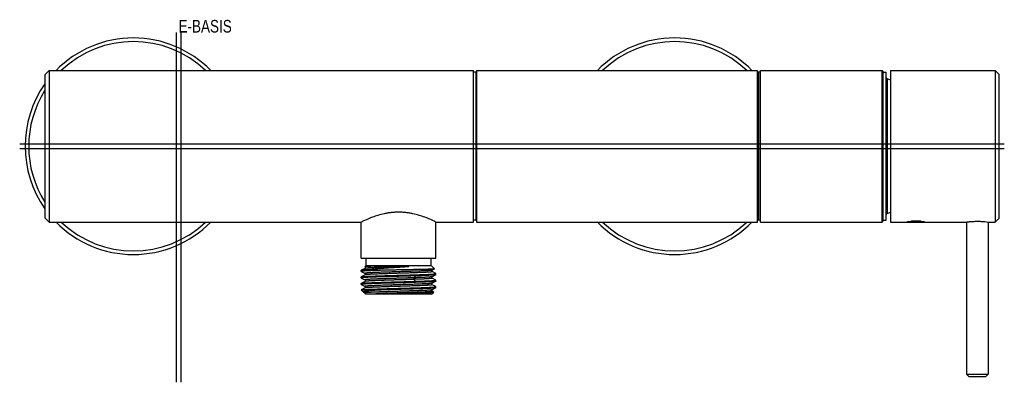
# Model space of a CAD drawing. Header units: millimetres. Extents: x -225 to 325, y -258 to 199.
# Tile 4 of 6: x -220 to 53, y 98 to 199. Entities that reach past the tile are written whole.
import ezdxf

# ---------------------------------------------------------------- set-up
doc = ezdxf.new("R2010")
doc.units = ezdxf.units.MM
doc.header["$LTSCALE"] = 23.1
doc.layers.get('0').update_dxf_attribs({"linetype": 'CONTINUOUS'})
doc.layers.add('A_EBENEN', color=7, linetype='CONTINUOUS')
doc.styles.get("Standard").update_dxf_attribs({"font": 'txt', "width": 0.8})

msp = doc.modelspace()

# ---------------------------------------------------------------- linework, layer by layer
at = {"color": 7, "linetype": 'CONTINUOUS'}
for p, q in [((-212.72, 183.52), (-211.52, 184.72)), ((-212.72, 183.52), (-212.72, 143.92)), ((-211.52, 184.72), (-211.52, 142.72)), ((-211.52, 184.72), (-93.92, 184.72)), ((-93.92, 142.72), (-93.92, 184.72)), ((-93.32, 184.22), (-93.92, 184.22)), ((-93.32, 184.22), (-93.32, 143.22)), ((-93.12, 184.72), (-93.12, 142.72)), ((-93.12, 184.72), (-15.22, 184.72)), ((-15.22, 142.72), (-15.22, 184.72)), ((-14.42, 184.22), (-15.02, 184.22)), ((-15.02, 184.22), (-15.02, 143.22)), ((-14.42, 184.72), (19.28, 184.72)), ((-14.42, 142.72), (-14.42, 184.72)), ((19.28, 142.72), (19.28, 184.72)), ((19.28, 184.72), (19.58, 184.42)), ((19.58, 143.02), (19.58, 184.42)), ((19.58, 184.22), (20.38, 184.22)), ((20.38, 143.22), (20.38, 184.22)), ((21.63, 184.72), (50.63, 184.72)), ((21.63, 184.72), (21.63, 142.72)), ((51.63, 183.72), (50.63, 184.72)), ((50.63, 184.72), (50.63, 142.72)), ((51.63, 183.72), (51.63, 143.72)), ((20.64, 182.38), (20.64, 145.06)), ((-212.72, 143.92), (-211.52, 142.72)), ((-211.52, 142.72), (-125.07, 142.72)), ((-125.07, 132.72), (-125.07, 142.72)), ((-125.07, 142.72), (-125.07, 142.72)), ((-104.37, 132.72), (-104.37, 142.72)), ((-104.37, 142.72), (-93.92, 142.72)), ((-104.37, 142.72), (-104.37, 142.72)), ((-93.32, 143.22), (-93.92, 143.22)), ((-93.12, 142.72), (-15.22, 142.72)), ((-14.42, 143.22), (-15.02, 143.22)), ((-14.42, 142.72), (19.28, 142.72)), ((19.28, 142.72), (19.58, 143.02)), ((19.58, 143.22), (20.38, 143.22)), ((21.63, 142.72), (42.63, 142.72)), ((26.31, 142.82), (30.95, 142.82)), ((29.98, 142.92), (27.28, 142.92)), ((42.63, 142.72), (42.63, 100.57)), ((48.63, 142.72), (50.63, 142.72)), ((48.63, 142.72), (48.63, 100.57)), ((48.63, 142.72), (48.63, 142.72)), ((51.63, 143.72), (50.63, 142.72)), ((-125.07, 132.72), (-104.37, 132.72)), ((-123.72, 130.72), (-123.72, 132.72)), ((-105.72, 130.72), (-105.72, 132.72)), ((-125.07, 129.04), (-125.07, 129.34)), ((-124.03, 129.89), (-125.06, 129.35)), ((-125.06, 129.02), (-124.03, 128.49)), ((-118.87, 129.37), (-125, 129.37)), ((-123.72, 130.72), (-124.1, 130.34)), ((-124.1, 130.33), (-124.03, 130.3)), ((-123.72, 130.72), (-105.72, 130.72)), ((-105.72, 130.72), (-104.75, 129.75)), ((-105.41, 129.39), (-104.75, 129.74)), ((-104.39, 128.45), (-105.41, 128.98)), ((-104.37, 128.13), (-104.37, 128.43)), ((-125.07, 127.23), (-125.07, 127.53)), ((-125.07, 125.42), (-125.07, 125.72)), ((-124.03, 128.08), (-125.06, 127.54)), ((-125.06, 127.21), (-124.03, 126.68)), ((-124.03, 126.27), (-125.06, 125.73)), ((-110.02, 127.82), (-110.49, 127.28)), ((-110.49, 126.84), (-110.02, 126.31)), ((-104.39, 128.12), (-105.41, 127.58)), ((-104.39, 126.64), (-105.41, 127.17)), ((-105.41, 125.77), (-104.39, 126.31)), ((-104.37, 126.62), (-104.39, 126.64)), ((-104.37, 126.32), (-104.37, 126.62)), ((-125.06, 125.4), (-124.03, 124.87)), ((-124.03, 124.46), (-125.06, 123.92)), ((-125.06, 123.92), (-119.52, 123.92)), ((-124.42, 123.27), (-125.06, 123.91)), ((-124.37, 123.24), (-124.03, 123.06)), ((-105.57, 122.72), (-104.98, 123.32)), ((-105.41, 125.36), (-105.41, 125.36)), ((-104.39, 124.83), (-105.41, 125.36)), ((-105.41, 125.36), (-105.41, 125.36)), ((-104.39, 124.5), (-105.41, 123.96)), ((-105.41, 123.55), (-105.41, 123.55)), ((-104.98, 123.33), (-105.41, 123.55)), ((-104.37, 124.51), (-104.37, 124.81)), ((-123.87, 122.72), (-123.92, 122.78)), ((-105.57, 122.72), (-123.87, 122.72)), ((42.63, 100.57), (48.63, 100.57)), ((43.38, 99.82), (42.63, 100.57)), ((47.88, 99.82), (43.38, 99.82)), ((47.88, 99.82), (48.63, 100.57))]:
    msp.add_line(p, q, dxfattribs=at)
for points in [[(-124.03, 130.3), (-124.03, 130.3), (-124.02, 130.29), (-124.01, 130.28), (-123.99, 130.27), (-123.98, 130.26), (-123.97, 130.24), (-123.95, 130.22), (-123.94, 130.2), (-123.93, 130.17), (-123.92, 130.14), (-123.91, 130.11), (-123.91, 130.08), (-123.92, 130.04), (-123.93, 130.01), (-123.94, 129.99), (-123.95, 129.96), (-123.97, 129.94), (-123.98, 129.92), (-123.99, 129.91), (-124.01, 129.9), (-124.02, 129.89), (-124.03, 129.89), (-124.03, 129.89)], [(-124.03, 128.49), (-124.03, 128.49), (-124.02, 128.48), (-124.01, 128.47), (-123.99, 128.46), (-123.98, 128.45), (-123.96, 128.43), (-123.95, 128.41), (-123.94, 128.39), (-123.92, 128.36), (-123.92, 128.33), (-123.91, 128.3), (-123.91, 128.26), (-123.92, 128.23), (-123.93, 128.2), (-123.94, 128.17), (-123.95, 128.15), (-123.97, 128.13), (-123.98, 128.11), (-124, 128.1), (-124.01, 128.09), (-124.02, 128.08), (-124.03, 128.08), (-124.03, 128.08)], [(-105.41, 128.98), (-105.42, 128.98), (-105.42, 128.99), (-105.43, 129), (-105.45, 129.01), (-105.46, 129.02), (-105.48, 129.03), (-105.49, 129.05), (-105.5, 129.08), (-105.52, 129.11), (-105.53, 129.14), (-105.53, 129.17), (-105.53, 129.2), (-105.53, 129.23), (-105.52, 129.27), (-105.51, 129.29), (-105.49, 129.32), (-105.48, 129.34), (-105.46, 129.35), (-105.45, 129.37), (-105.44, 129.38), (-105.43, 129.39), (-105.42, 129.39), (-105.41, 129.39)], [(-124.03, 126.68), (-124.03, 126.68), (-124.02, 126.67), (-124.01, 126.66), (-123.99, 126.65), (-123.98, 126.64), (-123.96, 126.62), (-123.95, 126.6), (-123.94, 126.58), (-123.92, 126.55), (-123.91, 126.52), (-123.91, 126.48), (-123.91, 126.45), (-123.92, 126.42), (-123.93, 126.39), (-123.94, 126.36), (-123.95, 126.34), (-123.97, 126.32), (-123.98, 126.3), (-124, 126.29), (-124.01, 126.28), (-124.02, 126.27), (-124.03, 126.27), (-124.03, 126.27)], [(-105.41, 127.17), (-105.42, 127.17), (-105.42, 127.18), (-105.44, 127.19), (-105.45, 127.2), (-105.46, 127.21), (-105.48, 127.22), (-105.49, 127.24), (-105.5, 127.27), (-105.52, 127.3), (-105.53, 127.33), (-105.53, 127.36), (-105.53, 127.39), (-105.53, 127.42), (-105.52, 127.45), (-105.51, 127.48), (-105.49, 127.51), (-105.48, 127.53), (-105.46, 127.54), (-105.45, 127.56), (-105.44, 127.57), (-105.43, 127.58), (-105.42, 127.58), (-105.41, 127.58)], [(-105.41, 125.36), (-105.41, 125.36), (-105.42, 125.37), (-105.43, 125.38), (-105.45, 125.39), (-105.46, 125.4), (-105.47, 125.41), (-105.49, 125.43), (-105.5, 125.46), (-105.52, 125.49), (-105.53, 125.52), (-105.53, 125.55), (-105.53, 125.58), (-105.53, 125.61), (-105.52, 125.64), (-105.51, 125.67), (-105.49, 125.7), (-105.48, 125.72), (-105.46, 125.74), (-105.45, 125.75), (-105.44, 125.76), (-105.42, 125.77), (-105.42, 125.77), (-105.41, 125.77)], [(-124.03, 124.87), (-124.02, 124.87), (-124.02, 124.86), (-124.01, 124.85), (-123.99, 124.84), (-123.98, 124.83), (-123.96, 124.81), (-123.95, 124.79), (-123.94, 124.77), (-123.92, 124.74), (-123.91, 124.71), (-123.91, 124.68), (-123.91, 124.64), (-123.92, 124.61), (-123.93, 124.58), (-123.94, 124.55), (-123.95, 124.53), (-123.97, 124.51), (-123.98, 124.49), (-124, 124.48), (-124.01, 124.47), (-124.02, 124.46), (-124.03, 124.46), (-124.03, 124.46)], [(-124.03, 123.06), (-124.03, 123.06), (-124.02, 123.05), (-124.01, 123.04), (-124, 123.04), (-123.98, 123.02), (-123.97, 123.01), (-123.96, 122.99), (-123.94, 122.97), (-123.93, 122.94), (-123.92, 122.91), (-123.91, 122.88), (-123.91, 122.85), (-123.91, 122.82), (-123.92, 122.79), (-123.92, 122.78)], [(-105.41, 123.55), (-105.42, 123.55), (-105.42, 123.56), (-105.43, 123.57), (-105.45, 123.58), (-105.46, 123.59), (-105.47, 123.6), (-105.49, 123.62), (-105.5, 123.65), (-105.52, 123.67), (-105.53, 123.7), (-105.53, 123.74), (-105.53, 123.77), (-105.53, 123.8), (-105.52, 123.83), (-105.51, 123.86), (-105.49, 123.89), (-105.48, 123.91), (-105.46, 123.92), (-105.45, 123.94), (-105.44, 123.95), (-105.43, 123.96), (-105.42, 123.96), (-105.41, 123.96)]]:
    msp.add_lwpolyline(points, dxfattribs=at)
for centre, radius, start, end in [((-188.22, 163.72), 30, 44.432, 135.5679), ((-38.22, 163.72), 30, 44.432, 135.5679), ((-188.22, 163.72), 29, 46.4057, 133.5943), ((-38.22, 163.72), 29, 46.4057, 133.5943), ((-93.32, 184.42), 0.2, 270, 360), ((-15.02, 184.42), 0.2, 180, 270), ((-188.22, 163.72), 30, 144.7536, 215.2431), ((20.78, 182.76), 0.4, 180, 250.4595), ((14.62, 165.42), 18, 67.0998, 70.4594), ((-188.22, 163.72), 29, 147.662, 212.338), ((20.78, 144.69), 0.4, 109.5405, 180), ((14.62, 162.03), 18, 289.5406, 292.9002), ((-188.22, 163.72), 30, 224.432, 315.5679), ((-188.22, 163.72), 29, 226.4057, 313.5943), ((-93.32, 143.02), 0.2, 0, 90), ((-38.22, 163.72), 30, 224.432, 315.5679), ((-38.22, 163.72), 29, 226.4057, 313.5943), ((-15.02, 143.02), 0.2, 90, 180), ((28.63, 171.45), 28.72, 265.3604, 269.9988), ((28.63, 122.15), 20.81, 86.2876, 93.7124), ((28.63, 171.49), 28.77, 270.005, 274.6358)]:
    msp.add_arc(centre, radius, start, end, dxfattribs=at)
for points, knots in [([(-114.72, 145.45), (-115.06, 145.45), (-115.74, 145.43), (-116.74, 145.35), (-117.72, 145.21), (-118.96, 144.98), (-120.38, 144.61), (-122.23, 143.99), (-123.77, 143.35), (-124.79, 142.86), (-125.07, 142.72)], [0, 0, 0, 0, 0.094539, 0.188168, 0.280023, 0.369319, 0.537427, 0.68742, 0.912225, 1, 1, 1, 1]), ([(-104.37, 142.72), (-104.66, 142.86), (-105.68, 143.35), (-107.22, 144), (-109.07, 144.62), (-110.49, 144.98), (-111.73, 145.21), (-112.7, 145.35), (-113.71, 145.43), (-114.38, 145.45), (-114.72, 145.45)], [0, 0, 0, 0, 0.088985, 0.313982, 0.463783, 0.631568, 0.720665, 0.812302, 0.9057, 1, 1, 1, 1]), ([(26.31, 142.82), (26.3, 142.82), (26.3, 142.82), (26.3, 142.82), (26.31, 142.82), (26.31, 142.82), (26.32, 142.82), (26.32, 142.82), (26.33, 142.82), (26.33, 142.82), (26.34, 142.83), (26.35, 142.83), (26.36, 142.83), (26.38, 142.83), (26.4, 142.83), (26.43, 142.84), (26.45, 142.84), (26.51, 142.85), (26.6, 142.86), (26.72, 142.87), (26.85, 142.88), (27.04, 142.9), (27.18, 142.91), (27.28, 142.92)], [0, 0, 0, 0, 0.003353, 0.005219, 0.008494, 0.012501, 0.016971, 0.021768, 0.026814, 0.03206, 0.043029, 0.054504, 0.066383, 0.078605, 0.10391, 0.130191, 0.157309, 0.185176, 0.303025, 0.429529, 0.563355, 0.703557, 1, 1, 1, 1]), ([(29.98, 142.92), (30.07, 142.91), (30.22, 142.9), (30.4, 142.88), (30.54, 142.87), (30.66, 142.86), (30.75, 142.85), (30.8, 142.84), (30.83, 142.84), (30.86, 142.83), (30.88, 142.83), (30.89, 142.83), (30.91, 142.83), (30.92, 142.83), (30.93, 142.82), (30.93, 142.82), (30.94, 142.82), (30.94, 142.82), (30.95, 142.82), (30.95, 142.82), (30.95, 142.82), (30.96, 142.82), (30.95, 142.82), (30.95, 142.82)], [0, 0, 0, 0, 0.296444, 0.436645, 0.570471, 0.696974, 0.814824, 0.84269, 0.869809, 0.896089, 0.921395, 0.933616, 0.945496, 0.95697, 0.96794, 0.973186, 0.978232, 0.983029, 0.987498, 0.991506, 0.99478, 0.996647, 1, 1, 1, 1]), ([(42.63, 142.72), (42.61, 142.72), (42.71, 142.73), (42.76, 142.74), (42.87, 142.76), (42.99, 142.77), (43.14, 142.79), (43.32, 142.81), (43.51, 142.83), (43.73, 142.85), (43.97, 142.87), (44.22, 142.89), (44.58, 142.91), (45.05, 142.93), (45.43, 142.94), (45.63, 142.94)], [0, 0, 0, 0, 0.019385, 0.043418, 0.076701, 0.118882, 0.169526, 0.228124, 0.294095, 0.366803, 0.445552, 0.529595, 0.618139, 0.80533, 1, 1, 1, 1]), ([(45.63, 142.94), (46.01, 142.94), (46.7, 142.92), (47.7, 142.84), (48.33, 142.77), (48.63, 142.72)], [0, 0, 0, 0, 0.37535, 0.695908, 1, 1, 1, 1]), ([(-118.87, 129.37), (-119.31, 129.36), (-120.16, 129.33), (-121.19, 129.3), (-121.95, 129.27), (-122.46, 129.25), (-122.94, 129.23), (-123.37, 129.21), (-123.76, 129.19), (-124.09, 129.17), (-124.38, 129.14), (-124.59, 129.13), (-124.74, 129.11), (-124.82, 129.1), (-124.9, 129.09), (-124.95, 129.08), (-124.99, 129.08), (-125.01, 129.07), (-125.03, 129.06), (-125.04, 129.06), (-125.06, 129.05), (-125.07, 129.05), (-125.07, 129.04), (-125.07, 129.04)], [0, 0, 0, 0, 0.213068, 0.407726, 0.496863, 0.579907, 0.656426, 0.726022, 0.788333, 0.843034, 0.889845, 0.92853, 0.944766, 0.958905, 0.970933, 0.980844, 0.985005, 0.988637, 0.991744, 0.994332, 0.996413, 0.998009, 1, 1, 1, 1]), ([(-125.07, 129.34), (-125.07, 129.34), (-125.07, 129.34), (-125.07, 129.35), (-125.06, 129.35), (-125.06, 129.35), (-125.06, 129.35)], [0, 0, 0, 0, 0.178774, 0.392299, 0.66234, 1, 1, 1, 1]), ([(-125.07, 129.04), (-125.07, 129.04), (-125.07, 129.03), (-125.07, 129.03), (-125.06, 129.03), (-125.06, 129.02), (-125.06, 129.02)], [0, 0, 0, 0, 0.177628, 0.390802, 0.661301, 1, 1, 1, 1]), ([(-125.06, 129.35), (-125.05, 129.36), (-125.03, 129.36), (-125.01, 129.37), (-125, 129.37)], [0, 0, 0, 0, 0.413457, 1, 1, 1, 1]), ([(-125, 129.37), (-124.96, 129.38), (-124.88, 129.4), (-124.75, 129.43), (-124.59, 129.47), (-124.41, 129.5), (-124.2, 129.53), (-123.87, 129.57), (-123.4, 129.62), (-122.78, 129.68), (-122.06, 129.75), (-121.27, 129.81), (-120.42, 129.87), (-119.5, 129.94), (-118.54, 130), (-117.53, 130.07), (-116.5, 130.13), (-115.63, 130.18), (-114.93, 130.23), (-114.41, 130.26), (-113.98, 130.29), (-113.63, 130.31), (-113.37, 130.33), (-113.12, 130.35), (-112.86, 130.36), (-112.61, 130.38), (-112.44, 130.39), (-112.36, 130.4)], [0, 0, 0, 0, 0.008685, 0.01939, 0.032103, 0.046812, 0.063489, 0.082088, 0.124836, 0.174686, 0.23122, 0.293841, 0.361828, 0.434485, 0.511038, 0.5906, 0.672234, 0.755, 0.796496, 0.837897, 0.879076, 0.899543, 0.919907, 0.940154, 0.960266, 0.980218, 1, 1, 1, 1]), ([(-123.66, 130.4), (-123.7, 130.4), (-123.76, 130.39), (-123.84, 130.38), (-123.91, 130.38), (-123.97, 130.37), (-124.02, 130.36), (-124.06, 130.36), (-124.08, 130.35), (-124.09, 130.35), (-124.09, 130.35), (-124.1, 130.34), (-124.1, 130.34)], [0, 0, 0, 0, 0.217709, 0.409234, 0.574361, 0.712703, 0.824205, 0.908909, 0.941289, 0.967113, 0.986546, 1, 1, 1, 1]), ([(-124.1, 130.34), (-124.1, 130.34), (-124.1, 130.34), (-124.1, 130.34), (-124.1, 130.33), (-124.1, 130.33), (-124.1, 130.33)], [0, 0, 0, 0, 0.221556, 0.409764, 0.65307, 1, 1, 1, 1]), ([(-123.66, 130.4), (-123.7, 130.39), (-123.76, 130.39), (-123.84, 130.38), (-123.9, 130.37), (-123.93, 130.36), (-123.96, 130.35), (-123.98, 130.35), (-124, 130.34), (-124.02, 130.34), (-124.03, 130.33), (-124.04, 130.32), (-124.05, 130.32), (-124.05, 130.31), (-124.04, 130.31), (-124.04, 130.31), (-124.04, 130.3), (-124.03, 130.3), (-124.03, 130.3)], [0, 0, 0, 0, 0.25311, 0.466479, 0.55812, 0.639675, 0.71112, 0.772478, 0.823834, 0.865365, 0.897431, 0.920813, 0.937532, 0.944936, 0.952775, 0.961794, 0.972496, 1, 1, 1, 1]), ([(-105.41, 129.39), (-105.42, 129.39), (-105.43, 129.38), (-105.46, 129.37), (-105.52, 129.36), (-105.6, 129.35), (-105.71, 129.33), (-105.83, 129.32), (-105.98, 129.31), (-106.15, 129.29), (-106.34, 129.28), (-106.55, 129.26), (-106.87, 129.24), (-107.31, 129.22), (-107.9, 129.19), (-108.55, 129.17), (-109.26, 129.14), (-110.02, 129.11), (-110.83, 129.08), (-111.68, 129.05), (-112.56, 129.02), (-113.45, 129), (-114.36, 128.97), (-115.27, 128.94), (-116.18, 128.91), (-117.07, 128.88), (-117.94, 128.86), (-118.78, 128.83), (-119.58, 128.8), (-120.33, 128.77), (-121.03, 128.74), (-121.58, 128.72), (-121.98, 128.7), (-122.26, 128.69), (-122.52, 128.67), (-122.76, 128.66), (-122.98, 128.64), (-123.18, 128.63), (-123.37, 128.62), (-123.53, 128.6), (-123.66, 128.59), (-123.77, 128.58), (-123.84, 128.57), (-123.88, 128.56), (-123.92, 128.55), (-123.96, 128.54), (-123.99, 128.54), (-124.01, 128.53), (-124.03, 128.52), (-124.04, 128.52), (-124.04, 128.51), (-124.05, 128.51), (-124.05, 128.51), (-124.05, 128.5), (-124.04, 128.5), (-124.04, 128.49), (-124.03, 128.49), (-124.03, 128.49)], [0, 0, 0, 0, 0.000956, 0.002192, 0.005522, 0.010014, 0.01567, 0.022482, 0.030435, 0.039511, 0.04969, 0.060945, 0.07325, 0.100899, 0.132367, 0.167358, 0.205538, 0.24654, 0.289959, 0.335386, 0.382391, 0.430513, 0.479288, 0.52825, 0.576927, 0.624851, 0.671568, 0.716618, 0.759561, 0.800004, 0.83756, 0.871844, 0.887655, 0.902532, 0.916442, 0.929353, 0.941232, 0.952044, 0.961765, 0.970372, 0.977847, 0.984178, 0.986911, 0.989355, 0.991509, 0.993371, 0.994943, 0.996226, 0.997226, 0.997956, 0.998231, 0.998458, 0.998652, 0.998842, 0.999055, 0.999312, 1, 1, 1, 1]), ([(-112.36, 130.4), (-113.04, 130.38), (-114.06, 130.34), (-115.42, 130.3), (-116.43, 130.27), (-117.43, 130.24), (-118.39, 130.21), (-119.31, 130.18), (-120.17, 130.14), (-120.97, 130.11), (-121.69, 130.08), (-122.23, 130.05), (-122.63, 130.03), (-122.89, 130.02), (-123.12, 130), (-123.33, 129.98), (-123.52, 129.97), (-123.67, 129.95), (-123.8, 129.94), (-123.89, 129.92), (-123.95, 129.91), (-123.98, 129.91), (-124.01, 129.9), (-124.02, 129.89), (-124.03, 129.89)], [0, 0, 0, 0, 0.174078, 0.262169, 0.349533, 0.435108, 0.517837, 0.596731, 0.670839, 0.739233, 0.801077, 0.855658, 0.880015, 0.902309, 0.922464, 0.940422, 0.956139, 0.969576, 0.980699, 0.989481, 0.992988, 0.995907, 0.99824, 1, 1, 1, 1]), ([(-105.41, 128.98), (-105.41, 128.98), (-105.4, 128.98), (-105.4, 128.97), (-105.4, 128.97), (-105.4, 128.97), (-105.4, 128.96), (-105.4, 128.96), (-105.41, 128.95), (-105.42, 128.95), (-105.43, 128.94), (-105.46, 128.93), (-105.49, 128.93), (-105.52, 128.92), (-105.56, 128.91), (-105.61, 128.9), (-105.68, 128.89), (-105.78, 128.88), (-105.92, 128.87), (-106.08, 128.85), (-106.26, 128.84), (-106.46, 128.83), (-106.68, 128.81), (-106.92, 128.8), (-107.18, 128.78), (-107.46, 128.77), (-107.87, 128.75), (-108.41, 128.73), (-109.11, 128.7), (-109.87, 128.67), (-110.67, 128.64), (-111.5, 128.61), (-112.68, 128.58), (-114.18, 128.53), (-115.69, 128.48), (-116.89, 128.45), (-117.77, 128.42), (-118.61, 128.39), (-119.42, 128.36), (-120.18, 128.33), (-120.9, 128.31), (-121.55, 128.28), (-122.13, 128.25), (-122.58, 128.23), (-122.89, 128.21), (-123.1, 128.19), (-123.29, 128.18), (-123.46, 128.16), (-123.61, 128.15), (-123.74, 128.14), (-123.84, 128.12), (-123.92, 128.11), (-123.98, 128.1), (-124.01, 128.09), (-124.02, 128.08), (-124.03, 128.08)], [0, 0, 0, 0, 0.000685, 0.000942, 0.001155, 0.001346, 0.001544, 0.001773, 0.002053, 0.002793, 0.003803, 0.005094, 0.006673, 0.008541, 0.010698, 0.013146, 0.015882, 0.022221, 0.029703, 0.038319, 0.048052, 0.058877, 0.070765, 0.083683, 0.097602, 0.112488, 0.128306, 0.162603, 0.200169, 0.240625, 0.28358, 0.328631, 0.375351, 0.471958, 0.56969, 0.617803, 0.6648, 0.710225, 0.753631, 0.794611, 0.832781, 0.867767, 0.899214, 0.926835, 0.939134, 0.950384, 0.960558, 0.969629, 0.977571, 0.984368, 0.990011, 0.994493, 0.997816, 0.999048, 1, 1, 1, 1]), ([(-114.72, 130.53), (-114.84, 130.53), (-115.09, 130.53), (-115.46, 130.53), (-115.83, 130.53), (-116.32, 130.53), (-116.92, 130.53), (-117.63, 130.52), (-118.32, 130.52), (-119.2, 130.51), (-120.22, 130.49), (-121.33, 130.48), (-122.16, 130.46), (-122.73, 130.44), (-123.04, 130.43), (-123.26, 130.42), (-123.41, 130.41), (-123.54, 130.41), (-123.62, 130.4), (-123.66, 130.4)], [0, 0, 0, 0, 0.041414, 0.082764, 0.123989, 0.165023, 0.246263, 0.325964, 0.403631, 0.47879, 0.6197, 0.745084, 0.85192, 0.897541, 0.937559, 0.9554, 0.97176, 0.986631, 1, 1, 1, 1]), ([(-104.75, 129.74), (-104.75, 129.74), (-104.76, 129.73), (-104.77, 129.73), (-104.8, 129.72), (-104.83, 129.72), (-104.87, 129.71), (-104.93, 129.71), (-105.02, 129.7), (-105.15, 129.69), (-105.34, 129.68), (-105.56, 129.67), (-105.82, 129.66), (-106.11, 129.64), (-106.43, 129.63), (-106.79, 129.62), (-107.17, 129.61), (-107.74, 129.59), (-108.51, 129.57), (-109.5, 129.55), (-110.57, 129.53), (-111.7, 129.51), (-112.87, 129.48), (-114.08, 129.46), (-115.3, 129.44), (-116.9, 129.41), (-118.09, 129.39), (-118.87, 129.37)], [0, 0, 0, 0, 0.00052, 0.001196, 0.003027, 0.005507, 0.008638, 0.012421, 0.016853, 0.027651, 0.040987, 0.056808, 0.075053, 0.095655, 0.118541, 0.143624, 0.170804, 0.199977, 0.263865, 0.334356, 0.410402, 0.490889, 0.574658, 0.660495, 0.747171, 0.833454, 1, 1, 1, 1]), ([(-112.36, 130.4), (-112.34, 130.4), (-112.31, 130.4), (-112.26, 130.41), (-112.21, 130.41), (-112.16, 130.41), (-112.12, 130.42), (-112.09, 130.42), (-112.06, 130.42), (-112.04, 130.42), (-112.01, 130.43), (-111.99, 130.43), (-111.97, 130.43), (-111.95, 130.44), (-111.94, 130.44), (-111.93, 130.44), (-111.92, 130.44), (-111.92, 130.44), (-111.91, 130.44), (-111.91, 130.44), (-111.91, 130.45), (-111.9, 130.45), (-111.9, 130.45), (-111.9, 130.45), (-111.9, 130.45), (-111.9, 130.45), (-111.9, 130.46), (-111.9, 130.46), (-111.91, 130.46), (-111.91, 130.46), (-111.92, 130.46), (-111.93, 130.47), (-111.93, 130.47), (-111.94, 130.47), (-111.95, 130.47), (-111.96, 130.47), (-111.98, 130.48), (-111.99, 130.48), (-112.02, 130.48), (-112.04, 130.48), (-112.07, 130.48), (-112.09, 130.49), (-112.13, 130.49), (-112.17, 130.49), (-112.24, 130.49), (-112.32, 130.5), (-112.43, 130.5), (-112.53, 130.51), (-112.63, 130.51), (-112.73, 130.51), (-112.84, 130.51), (-112.94, 130.52), (-113.08, 130.52), (-113.25, 130.52), (-113.46, 130.52), (-113.67, 130.53), (-113.88, 130.53), (-114.09, 130.53), (-114.37, 130.53), (-114.58, 130.53), (-114.72, 130.53)], [0, 0, 0, 0, 0.014987, 0.030047, 0.045128, 0.060183, 0.075152, 0.082582, 0.089977, 0.097344, 0.104693, 0.112018, 0.119303, 0.122923, 0.126523, 0.130093, 0.131862, 0.133618, 0.135354, 0.137062, 0.137901, 0.138723, 0.139526, 0.140296, 0.141004, 0.141673, 0.142502, 0.143448, 0.14542, 0.147411, 0.149406, 0.151401, 0.153396, 0.155388, 0.159365, 0.163327, 0.167276, 0.171214, 0.179046, 0.186841, 0.194622, 0.2024, 0.210176, 0.225729, 0.241288, 0.272436, 0.303611, 0.334807, 0.36605, 0.39736, 0.428708, 0.460115, 0.491574, 0.554645, 0.617902, 0.681325, 0.744889, 0.808568, 0.872332, 1, 1, 1, 1]), ([(-114.72, 127.98), (-114.38, 127.99), (-113.71, 128.01), (-112.71, 128.04), (-111.73, 128.06), (-110.77, 128.09), (-109.86, 128.12), (-108.99, 128.15), (-108.18, 128.18), (-107.43, 128.2), (-106.75, 128.23), (-106.14, 128.26), (-105.69, 128.28), (-105.37, 128.3), (-105.17, 128.32), (-104.98, 128.33), (-104.82, 128.35), (-104.69, 128.36), (-104.59, 128.37), (-104.53, 128.38), (-104.49, 128.39), (-104.45, 128.4), (-104.42, 128.4), (-104.4, 128.41), (-104.39, 128.42), (-104.38, 128.42), (-104.37, 128.43), (-104.37, 128.43), (-104.37, 128.43)], [0, 0, 0, 0, 0.097849, 0.194757, 0.28979, 0.382035, 0.470604, 0.554645, 0.63335, 0.705962, 0.771783, 0.830183, 0.880603, 0.902667, 0.922563, 0.940242, 0.955665, 0.968799, 0.979616, 0.984151, 0.988101, 0.991468, 0.994254, 0.996465, 0.998117, 0.998745, 0.999254, 1, 1, 1, 1]), ([(-104.75, 129.75), (-104.75, 129.75), (-104.75, 129.75), (-104.75, 129.74), (-104.75, 129.74), (-104.75, 129.74), (-104.75, 129.74)], [0, 0, 0, 0, 0.221538, 0.409723, 0.653035, 1, 1, 1, 1]), ([(-104.37, 128.43), (-104.37, 128.43), (-104.37, 128.44), (-104.38, 128.44), (-104.38, 128.44), (-104.38, 128.45), (-104.39, 128.45)], [0, 0, 0, 0, 0.178843, 0.39231, 0.66234, 1, 1, 1, 1]), ([(-114.72, 127.68), (-114.89, 127.68), (-115.23, 127.67), (-115.74, 127.65), (-116.24, 127.64), (-116.9, 127.62), (-117.72, 127.6), (-118.67, 127.57), (-119.58, 127.54), (-120.45, 127.51), (-121.27, 127.48), (-122.02, 127.46), (-122.7, 127.43), (-123.3, 127.4), (-123.75, 127.38), (-124.07, 127.36), (-124.28, 127.34), (-124.46, 127.33), (-124.62, 127.31), (-124.75, 127.3), (-124.85, 127.29), (-124.92, 127.28), (-124.96, 127.27), (-124.99, 127.27), (-125.02, 127.26), (-125.04, 127.25), (-125.06, 127.25), (-125.06, 127.24), (-125.07, 127.24), (-125.07, 127.23), (-125.07, 127.23)], [0, 0, 0, 0, 0.048984, 0.09785, 0.14648, 0.194758, 0.289791, 0.382037, 0.470606, 0.554647, 0.633352, 0.705963, 0.771784, 0.830183, 0.880603, 0.902668, 0.922564, 0.940243, 0.955666, 0.968797, 0.979611, 0.984144, 0.988093, 0.991458, 0.994242, 0.996452, 0.998104, 0.998733, 0.999244, 1, 1, 1, 1]), ([(-125.07, 127.53), (-125.07, 127.53), (-125.07, 127.53), (-125.07, 127.54), (-125.06, 127.54), (-125.06, 127.54), (-125.06, 127.54)], [0, 0, 0, 0, 0.177915, 0.391143, 0.661535, 1, 1, 1, 1]), ([(-125.07, 127.23), (-125.07, 127.23), (-125.07, 127.22), (-125.07, 127.22), (-125.06, 127.22), (-125.06, 127.21), (-125.06, 127.21)], [0, 0, 0, 0, 0.178134, 0.391535, 0.661872, 1, 1, 1, 1]), ([(-114.72, 125.87), (-114.89, 125.87), (-115.23, 125.86), (-115.74, 125.84), (-116.24, 125.83), (-116.9, 125.81), (-117.72, 125.79), (-118.67, 125.76), (-119.58, 125.73), (-120.45, 125.7), (-121.27, 125.67), (-122.02, 125.65), (-122.7, 125.62), (-123.3, 125.59), (-123.75, 125.57), (-124.07, 125.55), (-124.28, 125.53), (-124.46, 125.52), (-124.62, 125.5), (-124.75, 125.49), (-124.85, 125.48), (-124.92, 125.47), (-124.96, 125.46), (-124.99, 125.45), (-125.02, 125.45), (-125.04, 125.44), (-125.06, 125.44), (-125.06, 125.43), (-125.07, 125.43), (-125.07, 125.42), (-125.07, 125.42)], [0, 0, 0, 0, 0.048985, 0.097852, 0.146484, 0.194762, 0.289799, 0.382046, 0.470618, 0.554661, 0.633368, 0.705983, 0.771807, 0.830208, 0.880627, 0.902692, 0.922589, 0.940271, 0.955698, 0.968835, 0.979654, 0.984188, 0.988136, 0.9915, 0.994281, 0.996487, 0.998132, 0.998756, 0.99926, 1, 1, 1, 1]), ([(-125.07, 125.72), (-125.07, 125.72), (-125.07, 125.72), (-125.07, 125.73), (-125.06, 125.73), (-125.06, 125.73), (-125.06, 125.73)], [0, 0, 0, 0, 0.178478, 0.391973, 0.662185, 1, 1, 1, 1]), ([(-125.06, 127.54), (-125.05, 127.54), (-125.04, 127.55), (-125.02, 127.56), (-124.99, 127.56), (-124.94, 127.57), (-124.87, 127.58), (-124.76, 127.6), (-124.63, 127.61), (-124.48, 127.63), (-124.31, 127.64), (-124.11, 127.65), (-123.9, 127.67), (-123.57, 127.68), (-123.11, 127.71), (-122.5, 127.74), (-121.82, 127.76), (-121.08, 127.79), (-120.28, 127.82), (-119.43, 127.84), (-118.54, 127.87), (-117.62, 127.9), (-116.34, 127.93), (-115.37, 127.96), (-114.72, 127.98)], [0, 0, 0, 0, 0.00167, 0.003867, 0.006604, 0.009886, 0.01809, 0.028478, 0.041035, 0.055737, 0.072552, 0.091447, 0.112379, 0.135304, 0.186921, 0.245838, 0.311527, 0.383399, 0.46081, 0.543066, 0.629426, 0.719116, 0.81133, 1, 1, 1, 1]), ([(-125.06, 125.73), (-125.05, 125.74), (-125.04, 125.74), (-125.02, 125.75), (-124.99, 125.75), (-124.94, 125.76), (-124.87, 125.77), (-124.76, 125.79), (-124.63, 125.8), (-124.48, 125.82), (-124.3, 125.83), (-124.11, 125.84), (-123.89, 125.86), (-123.56, 125.88), (-123.1, 125.9), (-122.5, 125.92), (-121.82, 125.95), (-121.08, 125.98), (-120.28, 126.01), (-119.43, 126.03), (-118.54, 126.06), (-117.62, 126.09), (-116.83, 126.11), (-116.19, 126.13), (-115.7, 126.14), (-115.21, 126.16), (-114.88, 126.17), (-114.72, 126.17)], [0, 0, 0, 0, 0.001693, 0.003912, 0.006668, 0.009967, 0.018204, 0.028622, 0.041207, 0.055936, 0.072777, 0.091694, 0.112646, 0.135586, 0.187223, 0.246147, 0.311833, 0.383693, 0.461082, 0.543305, 0.629627, 0.719272, 0.811437, 0.858206, 0.905293, 0.952593, 1, 1, 1, 1]), ([(-110.49, 127.28), (-110.86, 127.27), (-111.63, 127.24), (-112.8, 127.21), (-114.01, 127.17), (-115.22, 127.13), (-116.43, 127.09), (-117.61, 127.06), (-118.74, 127.02), (-119.64, 126.99), (-120.32, 126.96), (-120.8, 126.94), (-121.25, 126.92), (-121.67, 126.91), (-122.06, 126.89), (-122.42, 126.87), (-122.75, 126.85), (-123.04, 126.83), (-123.3, 126.81), (-123.49, 126.8), (-123.62, 126.78), (-123.71, 126.77), (-123.79, 126.76), (-123.85, 126.75), (-123.91, 126.74), (-123.95, 126.74), (-123.99, 126.73), (-124.02, 126.72), (-124.03, 126.71), (-124.04, 126.71), (-124.04, 126.7), (-124.05, 126.7), (-124.05, 126.69), (-124.04, 126.69), (-124.04, 126.68), (-124.03, 126.68), (-124.03, 126.68)], [0, 0, 0, 0, 0.082687, 0.169326, 0.258418, 0.348415, 0.437778, 0.524951, 0.608437, 0.686833, 0.723696, 0.758774, 0.791906, 0.822957, 0.851807, 0.878342, 0.902451, 0.924027, 0.942967, 0.959171, 0.966224, 0.972571, 0.97821, 0.983136, 0.98735, 0.990852, 0.993644, 0.995737, 0.99653, 0.997164, 0.997655, 0.99804, 0.998391, 0.998798, 0.999324, 1, 1, 1, 1]), ([(-105.41, 125.77), (-105.42, 125.77), (-105.43, 125.77), (-105.45, 125.76), (-105.48, 125.75), (-105.53, 125.74), (-105.6, 125.73), (-105.71, 125.72), (-105.83, 125.7), (-105.98, 125.69), (-106.15, 125.67), (-106.34, 125.66), (-106.55, 125.64), (-106.87, 125.63), (-107.31, 125.6), (-107.9, 125.57), (-108.55, 125.55), (-109.26, 125.52), (-110.02, 125.49), (-110.83, 125.46), (-111.98, 125.42), (-113.46, 125.38), (-114.97, 125.33), (-116.18, 125.29), (-117.07, 125.26), (-117.94, 125.24), (-118.78, 125.21), (-119.58, 125.18), (-120.33, 125.15), (-121.03, 125.12), (-121.58, 125.1), (-121.98, 125.08), (-122.26, 125.07), (-122.52, 125.05), (-122.76, 125.04), (-122.98, 125.02), (-123.18, 125.01), (-123.37, 125), (-123.53, 124.98), (-123.66, 124.97), (-123.77, 124.96), (-123.84, 124.95), (-123.88, 124.94), (-123.92, 124.93), (-123.96, 124.92), (-123.99, 124.92), (-124.01, 124.91), (-124.03, 124.9), (-124.04, 124.9), (-124.04, 124.89), (-124.04, 124.89), (-124.05, 124.89), (-124.05, 124.88), (-124.04, 124.88), (-124.04, 124.87), (-124.03, 124.87), (-124.03, 124.87)], [0, 0, 0, 0, 0.000953, 0.002186, 0.003706, 0.005515, 0.010002, 0.015645, 0.022436, 0.030364, 0.039415, 0.049574, 0.060822, 0.073131, 0.100788, 0.132253, 0.167224, 0.205385, 0.246392, 0.289832, 0.335273, 0.430405, 0.528172, 0.576865, 0.62481, 0.671545, 0.716603, 0.759555, 0.800005, 0.837573, 0.871887, 0.887708, 0.902585, 0.916485, 0.929381, 0.941246, 0.952054, 0.96178, 0.9704, 0.977892, 0.984235, 0.986969, 0.989409, 0.991554, 0.993406, 0.994966, 0.996238, 0.997228, 0.997951, 0.998222, 0.998447, 0.998641, 0.998833, 0.999048, 0.999308, 1, 1, 1, 1]), ([(-110.49, 126.84), (-111.21, 126.81), (-112.31, 126.78), (-113.8, 126.73), (-114.95, 126.7), (-116.09, 126.66), (-117.21, 126.63), (-118.3, 126.59), (-119.33, 126.55), (-120.29, 126.52), (-121.16, 126.48), (-121.83, 126.45), (-122.31, 126.43), (-122.63, 126.41), (-122.92, 126.39), (-123.18, 126.38), (-123.41, 126.36), (-123.6, 126.34), (-123.74, 126.33), (-123.83, 126.31), (-123.89, 126.3), (-123.93, 126.3), (-123.97, 126.29), (-124, 126.28), (-124.02, 126.27), (-124.03, 126.27)], [0, 0, 0, 0, 0.159878, 0.243961, 0.329087, 0.413962, 0.497275, 0.577754, 0.654186, 0.725385, 0.790237, 0.847781, 0.873541, 0.897156, 0.918525, 0.93757, 0.954222, 0.968422, 0.980125, 0.98503, 0.989298, 0.992928, 0.995918, 0.998272, 1, 1, 1, 1]), ([(-110.02, 127.82), (-110.11, 127.81), (-110.3, 127.81), (-110.57, 127.8), (-110.85, 127.79), (-111.14, 127.78), (-111.43, 127.77), (-111.81, 127.76), (-112.31, 127.75), (-112.8, 127.73), (-113.2, 127.72), (-113.5, 127.72), (-113.81, 127.71), (-114.11, 127.7), (-114.42, 127.69), (-114.62, 127.68), (-114.72, 127.68)], [0, 0, 0, 0, 0.058227, 0.117272, 0.177083, 0.237607, 0.298794, 0.360588, 0.485788, 0.612771, 0.676794, 0.741098, 0.805627, 0.870324, 0.935135, 1, 1, 1, 1]), ([(-104.39, 126.31), (-104.39, 126.31), (-104.4, 126.3), (-104.42, 126.29), (-104.45, 126.29), (-104.5, 126.28), (-104.57, 126.27), (-104.68, 126.25), (-104.81, 126.24), (-104.96, 126.23), (-105.13, 126.21), (-105.33, 126.2), (-105.55, 126.18), (-105.87, 126.17), (-106.33, 126.14), (-106.94, 126.12), (-107.62, 126.09), (-108.36, 126.06), (-109.16, 126.03), (-110.01, 126.01), (-110.9, 125.98), (-111.82, 125.95), (-112.61, 125.93), (-113.25, 125.91), (-113.74, 125.9), (-114.23, 125.89), (-114.56, 125.88), (-114.72, 125.87)], [0, 0, 0, 0, 0.001655, 0.003838, 0.006562, 0.009831, 0.018011, 0.028379, 0.040919, 0.055606, 0.072409, 0.091293, 0.112216, 0.135131, 0.186735, 0.245647, 0.311338, 0.38322, 0.460646, 0.54292, 0.629304, 0.719022, 0.811266, 0.858076, 0.905207, 0.95255, 1, 1, 1, 1]), ([(-114.72, 126.17), (-114.62, 126.17), (-114.42, 126.18), (-114.11, 126.19), (-113.81, 126.19), (-113.4, 126.21), (-112.9, 126.22), (-112.31, 126.24), (-111.72, 126.25), (-111.23, 126.27), (-110.85, 126.28), (-110.57, 126.29), (-110.3, 126.3), (-110.11, 126.3), (-110.02, 126.31)], [0, 0, 0, 0, 0.064865, 0.129676, 0.194373, 0.258901, 0.387229, 0.514212, 0.639412, 0.762392, 0.822917, 0.882727, 0.941773, 1, 1, 1, 1]), ([(-110.49, 127.28), (-110.5, 127.27), (-110.51, 127.24), (-110.53, 127.19), (-110.54, 127.13), (-110.55, 127.06), (-110.54, 126.99), (-110.53, 126.93), (-110.51, 126.88), (-110.5, 126.85), (-110.49, 126.84)], [0, 0, 0, 0, 0.100041, 0.220558, 0.356018, 0.499999, 0.643981, 0.779444, 0.899963, 1, 1, 1, 1]), ([(-105.41, 127.58), (-105.42, 127.58), (-105.44, 127.57), (-105.47, 127.56), (-105.52, 127.55), (-105.57, 127.54), (-105.63, 127.53), (-105.73, 127.52), (-105.88, 127.51), (-106.09, 127.49), (-106.34, 127.47), (-106.62, 127.45), (-106.93, 127.43), (-107.28, 127.41), (-107.8, 127.39), (-108.53, 127.36), (-109.47, 127.32), (-110.14, 127.3), (-110.49, 127.28)], [0, 0, 0, 0, 0.00488, 0.011583, 0.020153, 0.030601, 0.042927, 0.057127, 0.091099, 0.132367, 0.180749, 0.236058, 0.298103, 0.366646, 0.441377, 0.60801, 0.795227, 1, 1, 1, 1]), ([(-105.41, 127.17), (-105.41, 127.17), (-105.41, 127.17), (-105.4, 127.16), (-105.4, 127.16), (-105.4, 127.15), (-105.4, 127.15), (-105.41, 127.14), (-105.42, 127.14), (-105.44, 127.13), (-105.47, 127.12), (-105.52, 127.11), (-105.58, 127.1), (-105.68, 127.08), (-105.84, 127.07), (-106.06, 127.05), (-106.33, 127.03), (-106.64, 127), (-107, 126.98), (-107.4, 126.96), (-107.83, 126.94), (-108.3, 126.92), (-108.81, 126.9), (-109.34, 126.88), (-109.9, 126.86), (-110.29, 126.85), (-110.49, 126.84)], [0, 0, 0, 0, 0.001938, 0.003404, 0.004519, 0.00554, 0.006782, 0.00844, 0.010599, 0.013298, 0.020382, 0.029768, 0.041474, 0.055493, 0.090394, 0.134296, 0.18699, 0.248238, 0.317774, 0.395214, 0.480119, 0.572033, 0.67049, 0.775003, 0.885045, 1, 1, 1, 1]), ([(-104.39, 128.12), (-104.39, 128.11), (-104.41, 128.11), (-104.45, 128.1), (-104.49, 128.09), (-104.55, 128.08), (-104.62, 128.07), (-104.73, 128.06), (-104.89, 128.04), (-105.12, 128.02), (-105.39, 128), (-105.71, 127.99), (-106.06, 127.97), (-106.44, 127.95), (-107.03, 127.92), (-107.84, 127.89), (-108.6, 127.86), (-109.14, 127.84), (-109.43, 127.84), (-109.72, 127.83), (-109.92, 127.82), (-110.02, 127.82)], [0, 0, 0, 0, 0.004486, 0.010828, 0.019062, 0.0292, 0.041241, 0.055179, 0.088694, 0.129626, 0.177811, 0.233049, 0.295109, 0.363727, 0.438611, 0.605885, 0.794083, 0.844034, 0.895039, 0.947048, 1, 1, 1, 1]), ([(-110.02, 126.31), (-109.92, 126.31), (-109.71, 126.32), (-109.4, 126.33), (-109.1, 126.34), (-108.71, 126.35), (-108.24, 126.36), (-107.71, 126.38), (-107.2, 126.4), (-106.73, 126.42), (-106.3, 126.44), (-105.91, 126.46), (-105.56, 126.48), (-105.25, 126.5), (-104.99, 126.52), (-104.8, 126.54), (-104.67, 126.55), (-104.59, 126.56), (-104.53, 126.57), (-104.48, 126.58), (-104.45, 126.59), (-104.43, 126.59), (-104.41, 126.6), (-104.4, 126.6), (-104.39, 126.61), (-104.38, 126.61), (-104.37, 126.62), (-104.37, 126.62), (-104.37, 126.62)], [0, 0, 0, 0, 0.055407, 0.109772, 0.163029, 0.215115, 0.315533, 0.410553, 0.499727, 0.582637, 0.658893, 0.728137, 0.790043, 0.844324, 0.89073, 0.929054, 0.945133, 0.959134, 0.971045, 0.98086, 0.984982, 0.988582, 0.991665, 0.994236, 0.996309, 0.997909, 0.999093, 1, 1, 1, 1]), ([(-104.37, 128.13), (-104.37, 128.13), (-104.37, 128.13), (-104.38, 128.13), (-104.38, 128.12), (-104.38, 128.12), (-104.39, 128.12)], [0, 0, 0, 0, 0.177726, 0.39092, 0.661382, 1, 1, 1, 1]), ([(-104.37, 126.32), (-104.37, 126.32), (-104.37, 126.32), (-104.38, 126.32), (-104.38, 126.31), (-104.38, 126.31), (-104.39, 126.31)], [0, 0, 0, 0, 0.178605, 0.391991, 0.662118, 1, 1, 1, 1]), ([(-125.07, 125.42), (-125.07, 125.42), (-125.07, 125.42), (-125.07, 125.41), (-125.06, 125.41), (-125.06, 125.4), (-125.06, 125.4)], [0, 0, 0, 0, 0.177016, 0.390032, 0.660772, 1, 1, 1, 1]), ([(-125.06, 123.92), (-125.05, 123.93), (-125.04, 123.93), (-125.02, 123.94), (-124.99, 123.94), (-124.95, 123.95), (-124.91, 123.96), (-124.85, 123.97), (-124.75, 123.98), (-124.62, 123.99), (-124.46, 124.01), (-124.28, 124.02), (-124.08, 124.03), (-123.85, 124.05), (-123.51, 124.07), (-123.04, 124.09), (-122.41, 124.12), (-121.71, 124.15), (-120.95, 124.17), (-120.13, 124.2), (-119.26, 124.23), (-118.34, 124.26), (-117.4, 124.28), (-116.43, 124.31), (-115.44, 124.34), (-114.44, 124.37), (-113.45, 124.39), (-112.47, 124.42), (-111.51, 124.45), (-110.58, 124.48), (-109.69, 124.51), (-108.84, 124.53), (-108.05, 124.56), (-107.33, 124.59), (-106.67, 124.62), (-106.08, 124.64), (-105.65, 124.67), (-105.34, 124.69), (-105.14, 124.7), (-104.96, 124.71), (-104.81, 124.73), (-104.68, 124.74), (-104.58, 124.75), (-104.52, 124.76), (-104.48, 124.77), (-104.45, 124.78), (-104.42, 124.78), (-104.4, 124.79), (-104.39, 124.8), (-104.38, 124.8), (-104.37, 124.81), (-104.37, 124.81), (-104.37, 124.81)], [0, 0, 0, 0, 0.000864, 0.002001, 0.003417, 0.005115, 0.007095, 0.009358, 0.014727, 0.021216, 0.028813, 0.0375, 0.04726, 0.058068, 0.069901, 0.096529, 0.126898, 0.160727, 0.197705, 0.237485, 0.2797, 0.323958, 0.369846, 0.416939, 0.464799, 0.51298, 0.561037, 0.60852, 0.65499, 0.700015, 0.743175, 0.784071, 0.822322, 0.857573, 0.889497, 0.917798, 0.942216, 0.952897, 0.962526, 0.971081, 0.978543, 0.984896, 0.990127, 0.99232, 0.994231, 0.995859, 0.997206, 0.998276, 0.999077, 0.999382, 0.999631, 1, 1, 1, 1]), ([(-125.06, 123.91), (-125.06, 123.91), (-125.06, 123.91), (-125.06, 123.92), (-125.06, 123.92), (-125.06, 123.92), (-125.06, 123.92)], [0, 0, 0, 0, 0.233566, 0.430674, 0.668627, 1, 1, 1, 1]), ([(-119.52, 123.92), (-119.9, 123.9), (-120.44, 123.86), (-121.15, 123.81), (-121.64, 123.77), (-122.1, 123.73), (-122.52, 123.68), (-122.9, 123.64), (-123.24, 123.6), (-123.54, 123.56), (-123.8, 123.52), (-123.99, 123.49), (-124.12, 123.46), (-124.2, 123.44), (-124.27, 123.42), (-124.33, 123.4), (-124.37, 123.38), (-124.4, 123.36), (-124.42, 123.34), (-124.43, 123.33), (-124.44, 123.31), (-124.44, 123.3), (-124.43, 123.29), (-124.43, 123.28), (-124.42, 123.27), (-124.42, 123.27)], [0, 0, 0, 0, 0.223632, 0.327308, 0.424844, 0.515753, 0.59961, 0.676054, 0.744801, 0.805576, 0.85801, 0.901787, 0.920361, 0.936707, 0.950826, 0.962739, 0.972496, 0.980203, 0.983355, 0.986097, 0.990647, 0.992734, 0.994895, 0.997279, 1, 1, 1, 1]), ([(-124.42, 123.27), (-124.41, 123.26), (-124.4, 123.25), (-124.38, 123.24), (-124.37, 123.24)], [0, 0, 0, 0, 0.446582, 1, 1, 1, 1]), ([(-105.41, 123.96), (-105.42, 123.96), (-105.43, 123.95), (-105.45, 123.95), (-105.48, 123.94), (-105.53, 123.93), (-105.6, 123.92), (-105.71, 123.9), (-105.84, 123.89), (-105.99, 123.88), (-106.15, 123.86), (-106.34, 123.85), (-106.55, 123.83), (-106.87, 123.81), (-107.32, 123.79), (-107.9, 123.76), (-108.56, 123.74), (-109.27, 123.71), (-110.03, 123.68), (-110.84, 123.65), (-111.68, 123.62), (-112.56, 123.59), (-113.45, 123.57), (-114.36, 123.54), (-115.57, 123.5), (-116.77, 123.46), (-117.94, 123.43), (-118.78, 123.4), (-119.58, 123.37), (-120.33, 123.34), (-121.03, 123.31), (-121.67, 123.29), (-122.16, 123.26), (-122.52, 123.24), (-122.76, 123.23), (-122.98, 123.21), (-123.18, 123.2), (-123.36, 123.19), (-123.52, 123.17), (-123.66, 123.16), (-123.76, 123.15), (-123.84, 123.14), (-123.88, 123.13), (-123.92, 123.12), (-123.96, 123.12), (-123.98, 123.11), (-124.01, 123.1), (-124.03, 123.09), (-124.04, 123.09), (-124.04, 123.08), (-124.05, 123.08), (-124.05, 123.08), (-124.05, 123.07), (-124.04, 123.07), (-124.04, 123.06), (-124.03, 123.06), (-124.03, 123.06)], [0, 0, 0, 0, 0.000963, 0.002207, 0.003741, 0.005567, 0.010098, 0.015795, 0.022641, 0.030621, 0.039714, 0.049901, 0.061158, 0.073464, 0.101119, 0.132617, 0.167627, 0.205797, 0.246768, 0.290166, 0.335583, 0.382563, 0.430653, 0.479394, 0.528322, 0.62485, 0.67153, 0.716559, 0.759493, 0.799902, 0.837415, 0.871691, 0.902405, 0.916328, 0.929242, 0.941113, 0.951916, 0.961632, 0.970241, 0.977729, 0.98408, 0.986825, 0.989282, 0.991449, 0.993325, 0.994912, 0.99621, 0.997223, 0.997964, 0.998243, 0.998471, 0.998665, 0.998854, 0.999064, 0.999318, 1, 1, 1, 1]), ([(-105.41, 125.36), (-105.41, 125.36), (-105.4, 125.36), (-105.4, 125.35), (-105.4, 125.35), (-105.4, 125.34), (-105.4, 125.34), (-105.4, 125.34), (-105.41, 125.33), (-105.42, 125.33), (-105.44, 125.32), (-105.46, 125.31), (-105.49, 125.31), (-105.52, 125.3), (-105.56, 125.29), (-105.61, 125.28), (-105.68, 125.27), (-105.78, 125.26), (-105.92, 125.25), (-106.08, 125.23), (-106.26, 125.22), (-106.47, 125.21), (-106.69, 125.19), (-106.93, 125.18), (-107.19, 125.16), (-107.47, 125.15), (-107.87, 125.13), (-108.42, 125.11), (-109.12, 125.08), (-109.87, 125.05), (-110.67, 125.02), (-111.51, 124.99), (-112.37, 124.97), (-113.27, 124.94), (-114.17, 124.91), (-115.08, 124.88), (-115.99, 124.85), (-116.89, 124.83), (-117.76, 124.8), (-118.61, 124.77), (-119.41, 124.74), (-120.18, 124.71), (-120.89, 124.69), (-121.54, 124.66), (-122.13, 124.63), (-122.64, 124.6), (-123.02, 124.58), (-123.29, 124.56), (-123.46, 124.54), (-123.61, 124.53), (-123.73, 124.52), (-123.84, 124.5), (-123.92, 124.49), (-123.98, 124.48), (-124.01, 124.47), (-124.02, 124.46), (-124.03, 124.46)], [0, 0, 0, 0, 0.000664, 0.000912, 0.001119, 0.001308, 0.001508, 0.001744, 0.002031, 0.002786, 0.003811, 0.005116, 0.006708, 0.008587, 0.010755, 0.013213, 0.015959, 0.022315, 0.029817, 0.03845, 0.048195, 0.059027, 0.070922, 0.083846, 0.097769, 0.112656, 0.128474, 0.162758, 0.200296, 0.240724, 0.28365, 0.328664, 0.375338, 0.42322, 0.471851, 0.520766, 0.569493, 0.617565, 0.664524, 0.709919, 0.753307, 0.794269, 0.832423, 0.867412, 0.898893, 0.926543, 0.950107, 0.960294, 0.969387, 0.977365, 0.98421, 0.989903, 0.994431, 0.997789, 0.999035, 1, 1, 1, 1]), ([(-123.92, 122.78), (-123.92, 122.78), (-123.92, 122.78), (-123.92, 122.78), (-123.91, 122.78), (-123.91, 122.78), (-123.9, 122.78), (-123.88, 122.78), (-123.86, 122.79), (-123.83, 122.79), (-123.78, 122.79), (-123.73, 122.79), (-123.68, 122.8), (-123.62, 122.8), (-123.55, 122.8), (-123.47, 122.81), (-123.35, 122.81), (-123.19, 122.82), (-122.97, 122.82), (-122.73, 122.83), (-122.46, 122.84), (-122.16, 122.85), (-121.84, 122.86), (-121.5, 122.87), (-121.14, 122.88), (-120.76, 122.89), (-120.49, 122.89), (-120.36, 122.9)], [0, 0, 0, 0, 0.00048, 0.001429, 0.002885, 0.004855, 0.007342, 0.010346, 0.017904, 0.027521, 0.039185, 0.052885, 0.068609, 0.086344, 0.106075, 0.127789, 0.151471, 0.204672, 0.265539, 0.333911, 0.409576, 0.492248, 0.581627, 0.677411, 0.779289, 0.886954, 1, 1, 1, 1]), ([(-105.41, 123.55), (-105.41, 123.55), (-105.41, 123.55), (-105.4, 123.54), (-105.4, 123.54), (-105.4, 123.53), (-105.4, 123.53), (-105.41, 123.52), (-105.42, 123.52), (-105.44, 123.51), (-105.47, 123.5), (-105.51, 123.49), (-105.57, 123.48), (-105.67, 123.47), (-105.82, 123.45), (-106.04, 123.43), (-106.3, 123.41), (-106.6, 123.39), (-106.94, 123.37), (-107.33, 123.35), (-107.75, 123.33), (-108.2, 123.31), (-108.69, 123.29), (-109.21, 123.26), (-109.76, 123.24), (-110.54, 123.22), (-111.56, 123.18), (-112.83, 123.14), (-114.14, 123.1), (-115.46, 123.06), (-116.76, 123.02), (-118.02, 122.98), (-119.22, 122.94), (-119.99, 122.91), (-120.36, 122.9)], [0, 0, 0, 0, 0.000653, 0.001149, 0.001525, 0.001862, 0.002268, 0.002808, 0.003512, 0.004393, 0.006711, 0.009788, 0.013631, 0.01824, 0.029743, 0.044251, 0.061679, 0.081939, 0.104933, 0.130557, 0.158695, 0.189203, 0.221913, 0.256652, 0.293244, 0.33151, 0.412312, 0.497416, 0.585077, 0.673533, 0.760987, 0.845682, 0.925904, 1, 1, 1, 1]), ([(-120.36, 122.9), (-120.26, 122.9), (-120.05, 122.9), (-119.74, 122.91), (-119.42, 122.92), (-118.98, 122.93), (-118.4, 122.94), (-117.45, 122.96), (-116.47, 122.98), (-115.61, 123), (-115.1, 123.01), (-114.85, 123.02), (-114.72, 123.02)], [0, 0, 0, 0, 0.05386, 0.109309, 0.166274, 0.224681, 0.345409, 0.470669, 0.731393, 0.865145, 0.93249, 1, 1, 1, 1]), ([(-104.39, 124.5), (-104.39, 124.49), (-104.41, 124.49), (-104.44, 124.48), (-104.49, 124.47), (-104.54, 124.46), (-104.6, 124.45), (-104.71, 124.44), (-104.86, 124.42), (-105.07, 124.41), (-105.32, 124.39), (-105.61, 124.37), (-105.93, 124.35), (-106.29, 124.33), (-106.83, 124.31), (-107.58, 124.28), (-108.56, 124.24), (-109.63, 124.21), (-110.79, 124.17), (-112, 124.14), (-113.26, 124.1), (-114.33, 124.07), (-115.19, 124.05), (-116.04, 124.02), (-117.1, 124), (-118.33, 123.96), (-119.13, 123.93), (-119.52, 123.92)], [0, 0, 0, 0, 0.001605, 0.003838, 0.006713, 0.010235, 0.014405, 0.019221, 0.030778, 0.044867, 0.061437, 0.080426, 0.10176, 0.125356, 0.151123, 0.208765, 0.273791, 0.34519, 0.42185, 0.502576, 0.586112, 0.671156, 0.71383, 0.756384, 0.840467, 0.922097, 1, 1, 1, 1]), ([(-114.72, 123.02), (-114.1, 123.03), (-113.17, 123.05), (-111.94, 123.08), (-111.05, 123.09), (-110.19, 123.11), (-109.38, 123.13), (-108.62, 123.15), (-107.92, 123.17), (-107.28, 123.19), (-106.78, 123.2), (-106.43, 123.22), (-106.19, 123.22), (-105.97, 123.23), (-105.78, 123.24), (-105.6, 123.25), (-105.45, 123.26), (-105.31, 123.27), (-105.2, 123.28), (-105.12, 123.29), (-105.07, 123.29), (-105.04, 123.3), (-105.02, 123.3), (-105, 123.31), (-104.99, 123.31), (-104.98, 123.31), (-104.98, 123.32)], [0, 0, 0, 0, 0.192332, 0.286414, 0.377868, 0.465792, 0.54934, 0.627727, 0.700205, 0.766065, 0.824675, 0.851098, 0.87552, 0.897887, 0.918148, 0.936253, 0.952158, 0.965821, 0.977215, 0.986324, 0.990019, 0.993142, 0.995693, 0.997677, 0.999102, 1, 1, 1, 1]), ([(-104.98, 123.32), (-104.98, 123.32), (-104.97, 123.32), (-104.97, 123.32), (-104.98, 123.33), (-104.98, 123.33), (-104.98, 123.33)], [0, 0, 0, 0, 0.221505, 0.409749, 0.653065, 1, 1, 1, 1]), ([(-104.37, 124.81), (-104.37, 124.81), (-104.37, 124.82), (-104.38, 124.82), (-104.38, 124.82), (-104.38, 124.83), (-104.39, 124.83)], [0, 0, 0, 0, 0.178081, 0.391446, 0.661792, 1, 1, 1, 1]), ([(-104.37, 124.51), (-104.37, 124.51), (-104.37, 124.51), (-104.38, 124.51), (-104.38, 124.5), (-104.38, 124.5), (-104.39, 124.5)], [0, 0, 0, 0, 0.178491, 0.392004, 0.66221, 1, 1, 1, 1])]:
    msp.add_open_spline(points, degree=3, knots=knots, dxfattribs=at)
at = {"layer": 'A_EBENEN', "color": 7, "linetype": 'CONTINUOUS'}
for p, q in [((-176.35, 195.22), (-176.35, 98.32)), ((-219.72, 164.35), (53.13, 164.35))]:
    msp.add_line(p, q, dxfattribs=at)
at = {"layer": 'A_EBENEN', "color": 9, "linetype": 'CONTINUOUS'}
for p, q in [((-175.09, 195.22), (-175.09, 98.32)), ((-219.72, 163.09), (53.13, 163.09))]:
    msp.add_line(p, q, dxfattribs=at)

# ---------------------------------------------------------------- texts
at = {"layer": 'A_EBENEN', "color": 7, "linetype": 'CONTINUOUS', "insert": (-175.72, 198.72), "char_height": 3.5, "width": 27.75, "attachment_point": 1, "line_spacing_factor": 0.9}
msp.add_mtext('E-BASIS', dxfattribs=at)

doc.saveas('drawing.dxf')
